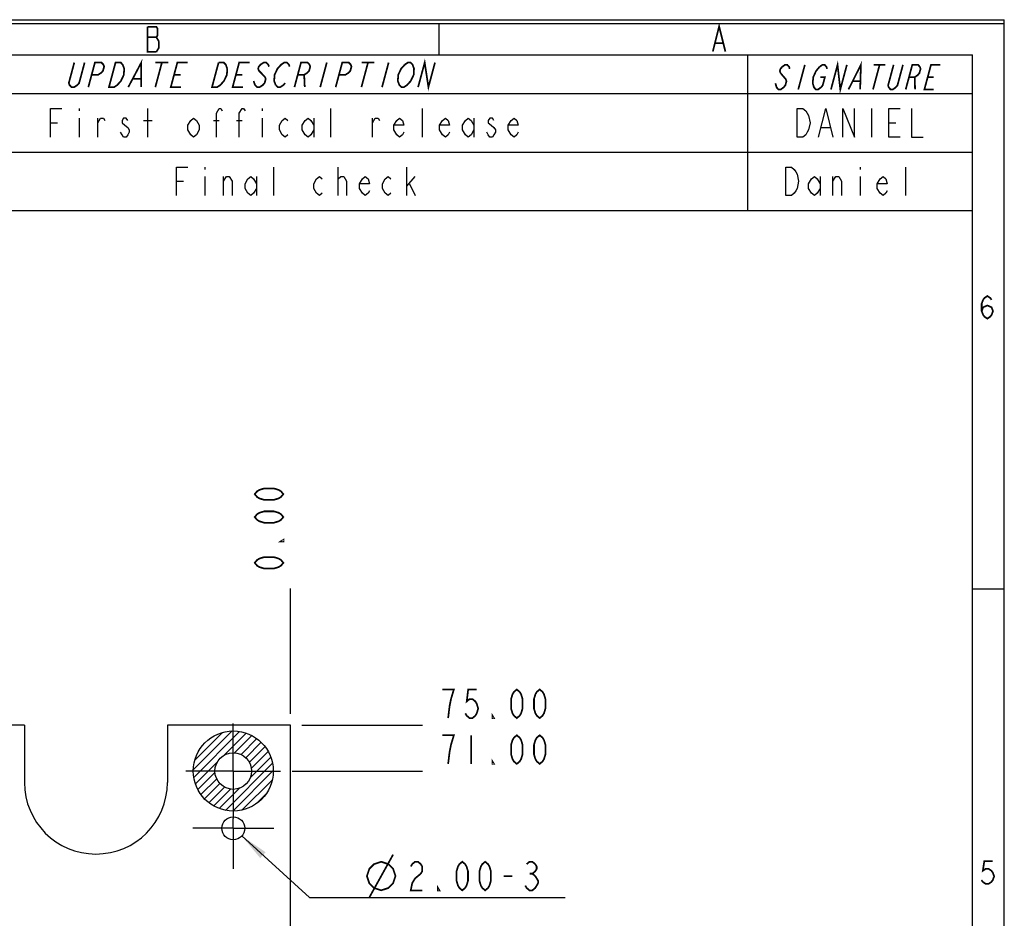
# Model space of a CAD drawing. Header units: millimetres. Extents: x 0 to 420, y 0 to 297.
# Tile 13 of 13: x 334 to 420, y 218 to 297. Entities that reach past the tile are written whole.
import ezdxf

# ---------------------------------------------------------------- set-up
doc = ezdxf.new("R2010")
doc.units = ezdxf.units.MM
doc.header["$LTSCALE"] = 23.1
doc.linetypes.add('CENTER', pattern=[0.6, 0.375, -0.075, 0.075, -0.075])
doc.layers.get('0').update_dxf_attribs({"linetype": 'CONTINUOUS'})
doc.layers.add('02___PRT_ALL_AXES', color=7, linetype='CONTINUOUS')
doc.styles.get("Standard").update_dxf_attribs({"font": 'txt', "width": 0.8})
doc.dimstyles.new('DIMSTYLE_1', dxfattribs={"dimtxt": 2.5, "dimasz": 2.5, "dimexe": 1, "dimexo": 1, "dimtad": 0, "dimtih": 1, "dimtoh": 1, "dimzin": 0, "dimdsep": 46, "dimtxsty": 'STANDARD', "dimblk": '_FILLED', "dimblk1": '_FILLED', "dimblk2": '_FILLED', "dimcen": 0.09, "dimadec": 0, "dimazin": 0, "dimtp": 0.01, "dimtm": 0.01, "dimtfac": 1, "dimtofl": 0, "dimtmove": 0, "dimatfit": 3, "dimldrblk": '_FILLED', "dimfxl": 1, "dimtolj": 1, "dimtzin": 0, "dimarcsym": 0})
doc.dimstyles.new('DIMSTYLE_3', dxfattribs={"dimtxt": 2.5, "dimasz": 2.5, "dimexe": 1, "dimexo": 1, "dimtad": 1, "dimzin": 0, "dimdsep": 46, "dimtxsty": 'STANDARD', "dimblk": '_FILLED', "dimblk1": '_FILLED', "dimblk2": '_FILLED', "dimcen": 0.09, "dimadec": 0, "dimazin": 0, "dimtp": 0.01, "dimtm": 0.01, "dimtfac": 1, "dimtmove": 0, "dimatfit": 2, "dimldrblk": '_FILLED', "dimfxl": 1, "dimtolj": 1, "dimtzin": 0, "dimarcsym": 0})

# ---------------------------------------------------------------- blocks, each defined once
blk = doc.blocks.new('*D0')
at = {"color": 2, "linetype": 'CONTINUOUS'}
blk.add_line((357.635, 236.353), (357.635, 247.296), dxfattribs=at)
blk = doc.blocks.new('_FILLED')
at = {"color": 0, "linetype": 'BYBLOCK'}
blk.add_solid([(0, 0), (-1, 0.14), (-1, -0.14)], dxfattribs=at)
blk = doc.blocks.new('*D1')
at = {"color": 2, "linetype": 'CONTINUOUS'}
blk.add_line((258.385, 236.353), (258.385, 247.296), dxfattribs=at)
blk = doc.blocks.new('*D2')
at = {"color": 2, "linetype": 'CONTINUOUS'}
blk.add_line((245.885, 236.353), (245.885, 247.296), dxfattribs=at)
blk = doc.blocks.new('*D3')
at = {"color": 2, "linetype": 'CONTINUOUS'}
blk.add_line((222.635, 236.353), (222.635, 247.296), dxfattribs=at)
blk = doc.blocks.new('*D12')
at = {"color": 2, "linetype": 'CONTINUOUS'}
blk.add_line((358.635, 235.353), (369.158, 235.353), dxfattribs=at)
blk = doc.blocks.new('*D13')
at = {"color": 2, "linetype": 'CONTINUOUS'}
blk.add_line((357.775, 231.353), (369.158, 231.353), dxfattribs=at)
blk = doc.blocks.new('*D23')
at = {"color": 2, "linetype": 'CONTINUOUS'}
for p, q in [((353.376, 225.682), (359.31, 220.303)), ((359.31, 220.303), (362.31, 220.303)), ((362.31, 220.303), (381.643, 220.303))]:
    blk.add_line(p, q, dxfattribs=at)
at = {"color": 2, "linetype": 'CONTINUOUS', "xscale": 2.5, "yscale": 2.5, "zscale": 2.5, "rotation": 137.8078082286}
blk.add_blockref('_FILLED', (353.376, 225.682), dxfattribs=at)
blk = doc.blocks.new('*D24')
at = {"color": 2, "linetype": 'CONTINUOUS'}
blk.add_line((332.965, 234.913), (332.965, 246.341), dxfattribs=at)
blk = doc.blocks.new('*D25')
at = {"color": 2, "linetype": 'CONTINUOUS'}
blk.add_line((277.975, 234.913), (277.975, 247.28), dxfattribs=at)

msp = doc.modelspace()

# ---------------------------------------------------------------- linework, layer by layer
at = {"color": 7, "linetype": 'CONTINUOUS', "true_color": 0xf5f5f5}
for p, q in [((0, 297), (420, 297)), ((420, 0), (420, 297)), ((0.038, 296.671), (419.978, 296.671)), ((370.592, 296.671), (370.592, 293.928)), ((419.978, 0.358), (419.978, 296.671)), ((2.782, 293.928), (417.234, 293.928)), ((397.574, 293.928), (397.574, 280.32)), ((417.234, 3.102), (417.234, 293.928)), ((248.092, 290.551), (417.234, 290.551)), ((339.165, 289.243), (339.165, 289.035)), ((345.165, 286.743), (345.165, 289.243)), ((355.165, 289.243), (355.165, 289.035)), ((361.165, 286.743), (361.165, 289.243)), ((369.165, 286.743), (369.165, 289.243)), ((408.404, 289.243), (408.404, 286.743)), ((339.165, 288.41), (339.165, 286.743)), ((340.79, 286.743), (340.79, 288.41)), ((344.79, 288.202), (345.54, 288.202)), ((350.915, 288.202), (351.415, 288.202)), ((352.915, 288.202), (353.415, 288.202)), ((355.165, 288.41), (355.165, 286.743)), ((359.665, 288.41), (359.665, 286.743)), ((364.79, 286.743), (364.79, 288.41)), ((373.665, 288.41), (373.665, 286.743)), ((336.665, 287.993), (337.29, 287.993)), ((404.029, 287.577), (404.779, 287.577)), ((409.904, 287.993), (410.529, 287.993)), ((248.092, 285.435), (417.234, 285.435)), ((407.404, 284.128), (407.404, 283.919)), ((411.404, 281.628), (411.404, 284.128)), ((403.904, 283.294), (403.904, 281.628)), ((405.029, 281.628), (405.029, 283.294)), ((407.404, 283.294), (407.404, 281.628)), ((248.092, 280.32), (417.234, 280.32)), ((417.234, 247.286), (419.978, 247.286))]:
    msp.add_line(p, q, dxfattribs=at)
at = {"color": 7, "linetype": 'CONTINUOUS', "true_color": 0xfffff2}
for p, q in [((350.165, 284.128), (350.165, 283.919)), ((356.165, 281.628), (356.165, 284.128)), ((361.79, 281.628), (361.79, 284.128)), ((367.79, 281.628), (367.79, 284.128)), ((350.165, 283.294), (350.165, 281.628)), ((351.79, 281.628), (351.79, 283.294)), ((354.665, 283.294), (354.665, 281.628)), ((367.79, 282.461), (368.54, 283.294)), ((347.665, 282.878), (348.29, 282.878)), ((368.04, 282.669), (368.54, 281.628))]:
    msp.add_line(p, q, dxfattribs=at)
at = {"color": 2, "linetype": 'CONTINUOUS'}
for p, q in [((349.137, 231.459), (352.53, 234.852)), ((349.18, 230.795), (353.194, 234.809)), ((349.264, 232.292), (351.696, 234.725)), ((351.826, 232.734), (353.76, 234.668)), ((352.749, 232.949), (354.256, 234.456)), ((353.311, 232.804), (354.692, 234.185)), ((353.732, 232.518), (355.076, 233.862)), ((354.04, 232.119), (355.409, 233.488)), ((354.137, 230.802), (355.914, 232.579)), ((354.218, 231.59), (355.69, 233.062)), ((349.321, 230.229), (351.255, 232.162)), ((351.961, 227.919), (356.07, 232.028)), ((349.533, 229.733), (351.039, 231.24)), ((349.803, 229.297), (351.185, 230.678)), ((352.603, 227.854), (356.135, 231.386)), ((353.393, 227.936), (356.052, 230.596)), ((350.127, 228.913), (351.47, 230.257)), ((350.501, 228.58), (351.87, 229.949)), ((350.927, 228.299), (352.399, 229.771)), ((351.41, 228.075), (353.187, 229.851)), ((354.667, 228.504), (355.485, 229.322))]:
    msp.add_line(p, q, dxfattribs=at)
at = {"color": 7, "linetype": 'CONTINUOUS'}
msp.add_line((357.635, 160.353), (357.635, 235.353), dxfattribs=at)
at = {"color": 7, "linetype": 'CONTINUOUS', "true_color": 0xf5f5f5, "const_width": 0.15}
for points in [[(345.149, 296.379), (345.149, 294.184), (345.917, 294.184)], [(346.136, 295.098), (345.917, 295.464), (346.027, 295.647), (346.027, 296.196), (345.917, 296.379), (345.149, 296.379)], [(394.534, 294.214), (395.083, 296.409), (395.632, 294.214)], [(345.149, 295.464), (345.917, 295.464)], [(345.917, 294.184), (346.136, 294.549), (346.136, 295.098)], [(394.754, 294.945), (395.412, 294.945)], [(343.461, 291.107), (344.6, 293.255), (344.587, 291.107)], [(368.784, 291.107), (369.36, 293.255), (369.685, 291.107), (370.26, 293.255)], [(404.855, 290.906), (405.431, 293.054), (405.671, 290.906), (406.247, 293.054)], [(406.385, 290.906), (407.471, 293.054), (407.406, 290.906)], [(339.648, 293.255), (339.168, 291.465), (339.007, 291.286), (338.734, 291.107), (338.509, 291.107), (338.332, 291.286), (338.267, 291.465), (338.747, 293.255)], [(339.972, 291.107), (340.548, 293.255), (341.111, 293.255), (341.288, 293.076), (341.352, 292.897), (341.256, 292.539), (341.096, 292.36), (340.823, 292.181), (340.26, 292.181)], [(342.349, 293.255), (342.799, 293.255), (342.976, 293.076), (343.041, 292.897), (343.105, 292.718), (343.074, 292.181), (342.817, 291.644), (342.657, 291.465), (342.496, 291.286), (342.223, 291.107), (341.773, 291.107), (342.349, 293.255)], [(346.4, 293.255), (345.825, 291.107)], [(345.838, 293.255), (346.963, 293.255)], [(348.076, 291.107), (347.175, 291.107), (347.751, 293.255), (348.651, 293.255)], [(352.109, 292.718), (352.078, 292.181), (351.821, 291.644), (351.661, 291.465), (351.5, 291.286), (351.227, 291.107), (350.777, 291.107), (351.352, 293.255)], [(351.352, 293.255), (351.803, 293.255), (351.98, 293.076), (352.109, 292.718)], [(353.478, 291.107), (352.577, 291.107), (353.153, 293.255), (354.054, 293.255)], [(355.758, 292.897), (355.694, 293.076), (355.517, 293.255), (355.292, 293.255), (355.019, 293.076), (354.858, 292.897), (354.81, 292.718), (354.875, 292.539)], [(354.875, 292.539), (355.406, 292.002)], [(356.339, 291.286), (356.21, 291.644), (356.242, 292.181), (356.498, 292.718), (356.659, 292.897), (356.819, 293.076), (357.092, 293.255), (357.317, 293.255), (357.495, 293.076), (357.559, 292.897)], [(357.98, 291.107), (358.555, 293.255), (359.118, 293.255), (359.295, 293.076), (359.36, 292.897), (359.264, 292.539), (359.103, 292.36), (358.83, 292.181), (358.268, 292.181)], [(360.806, 293.255), (360.231, 291.107)], [(361.581, 291.107), (362.157, 293.255), (362.72, 293.255), (362.897, 293.076), (362.961, 292.897), (362.865, 292.539), (362.705, 292.36), (362.432, 292.181), (361.869, 292.181)], [(364.408, 293.255), (363.832, 291.107)], [(363.845, 293.255), (364.971, 293.255)], [(366.209, 293.255), (365.633, 291.107)], [(367.98, 291.465), (367.819, 291.286), (367.546, 291.107), (367.321, 291.107), (367.144, 291.286), (367.079, 291.465), (367.015, 291.644), (367.046, 292.181), (367.303, 292.718), (367.624, 293.076)], [(367.624, 293.076), (367.897, 293.255), (368.122, 293.255), (368.299, 293.076), (368.364, 292.897), (368.428, 292.718), (368.397, 292.181), (368.14, 291.644), (367.98, 291.465)], [(401.253, 292.696), (401.199, 292.875), (401.043, 293.054), (400.839, 293.054), (400.587, 292.875), (400.437, 292.696), (400.389, 292.517), (400.443, 292.338)], [(402.574, 293.054), (401.998, 290.906)], [(403.918, 291.98), (404.326, 291.98), (404.134, 291.264), (403.984, 291.085), (403.732, 290.906), (403.528, 290.906), (403.372, 291.085), (403.318, 291.264), (403.264, 291.443), (403.306, 291.98), (403.552, 292.517), (403.852, 292.875)], [(403.852, 292.875), (404.104, 293.054), (404.308, 293.054), (404.464, 292.875), (404.518, 292.696)], [(409.104, 293.054), (408.528, 290.906)], [(408.594, 293.054), (409.614, 293.054)], [(411.144, 293.054), (410.665, 291.264), (410.515, 291.085), (410.263, 290.906), (410.059, 290.906), (409.902, 291.085), (409.848, 291.264), (410.328, 293.054)], [(411.385, 290.906), (411.961, 293.054), (412.471, 293.054), (412.627, 292.875), (412.681, 292.696), (412.585, 292.338), (412.435, 292.159), (412.183, 291.98), (411.673, 291.98)], [(413.834, 290.906), (413.018, 290.906), (413.593, 293.054), (414.41, 293.054)], [(343.878, 291.823), (344.553, 291.823)], [(347.463, 292.181), (348.026, 292.181)], [(352.865, 292.181), (353.428, 292.181)], [(355.406, 292.002), (355.471, 291.823), (355.375, 291.465), (355.214, 291.286), (354.941, 291.107), (354.716, 291.107), (354.539, 291.286), (354.474, 291.465), (354.41, 291.644)], [(358.83, 292.181), (358.88, 291.107)], [(400.443, 292.338), (400.911, 291.801), (400.965, 291.622), (400.869, 291.264), (400.719, 291.085), (400.467, 290.906), (400.263, 290.906), (400.107, 291.085), (400.053, 291.264), (399.999, 291.443)], [(406.781, 291.622), (407.393, 291.622)], [(412.183, 291.98), (412.201, 290.906)], [(413.305, 291.98), (413.816, 291.98)], [(357.175, 291.465), (357.015, 291.286), (356.742, 291.107), (356.517, 291.107), (356.339, 291.286)], [(418.024, 271.539), (418.148, 271.869), (418.518, 272.033), (418.889, 271.869), (419.012, 271.539), (418.889, 271.21), (418.765, 271.046), (418.518, 270.881), (418.271, 271.046), (418.148, 271.21), (418.024, 271.539), (418.024, 272.198), (418.148, 272.527), (418.271, 272.692), (418.518, 272.856), (418.765, 272.692), (418.889, 272.527)], [(418.991, 223.471), (418.25, 223.471), (418.127, 222.648), (418.373, 222.812), (418.62, 222.812), (418.867, 222.648), (418.991, 222.483), (419.114, 222.154), (418.991, 221.825), (418.867, 221.66), (418.62, 221.495), (418.373, 221.495), (418.127, 221.66), (418.003, 221.825)]]:
    msp.add_lwpolyline(points, dxfattribs=at)
at = {"color": 7, "linetype": 'CONTINUOUS', "true_color": 0xf5f5f5}
for points in [[(336.665, 286.743), (336.665, 289.243), (337.665, 289.243)], [(351.165, 286.743), (351.165, 288.827), (351.415, 289.243), (351.54, 289.243), (351.665, 289.035)], [(353.165, 286.743), (353.165, 288.827), (353.415, 289.243), (353.54, 289.243), (353.665, 289.035)], [(401.904, 289.243), (402.404, 289.243), (402.654, 289.035), (402.779, 288.827), (402.904, 288.618), (403.029, 287.993), (402.904, 287.368), (402.779, 287.16), (402.654, 286.952), (402.404, 286.743), (401.904, 286.743), (401.904, 289.243)], [(403.779, 286.743), (404.404, 289.243), (405.029, 286.743)], [(405.904, 286.743), (405.904, 289.243), (406.904, 286.743), (406.904, 289.243)], [(410.904, 286.743), (409.904, 286.743), (409.904, 289.243), (410.904, 289.243)], [(411.904, 289.243), (411.904, 286.743), (412.904, 286.743)], [(340.79, 287.993), (341.04, 288.41), (341.29, 288.41), (341.415, 288.202)], [(343.415, 288.202), (343.29, 288.41), (343.04, 288.41), (342.915, 288.202), (342.915, 287.993), (343.165, 287.785), (343.415, 287.577), (343.54, 287.368), (343.54, 287.16), (343.415, 286.952), (343.29, 286.743), (343.04, 286.743), (342.915, 286.952), (342.79, 287.16)], [(349.665, 287.368), (349.415, 286.952), (349.165, 286.743), (348.915, 286.952), (348.665, 287.368), (348.665, 287.785), (348.915, 288.202), (349.165, 288.41), (349.415, 288.202), (349.665, 287.785), (349.665, 287.368)], [(357.415, 286.952), (357.165, 286.743), (356.915, 286.952), (356.665, 287.368), (356.665, 287.785), (356.915, 288.202), (357.165, 288.41), (357.415, 288.202)], [(359.665, 287.368), (359.415, 286.952), (359.165, 286.743), (358.915, 286.952), (358.665, 287.368), (358.665, 287.785), (358.915, 288.202), (359.165, 288.41), (359.415, 288.202), (359.665, 287.785)], [(364.79, 287.993), (365.04, 288.41), (365.29, 288.41), (365.415, 288.202)], [(367.54, 287.16), (367.415, 286.952), (367.165, 286.743), (366.915, 286.952), (366.665, 287.368), (366.665, 287.785), (366.915, 288.202), (367.165, 288.41), (367.415, 288.202), (367.54, 287.785), (366.665, 287.785)], [(371.54, 287.16), (371.415, 286.952), (371.165, 286.743), (370.915, 286.952), (370.665, 287.368), (370.665, 287.785), (370.915, 288.202), (371.165, 288.41), (371.415, 288.202), (371.54, 287.785), (370.665, 287.785)], [(373.665, 287.368), (373.415, 286.952), (373.165, 286.743), (372.915, 286.952), (372.665, 287.368), (372.665, 287.785), (372.915, 288.202), (373.165, 288.41), (373.415, 288.202), (373.665, 287.785)], [(375.415, 288.202), (375.29, 288.41), (375.04, 288.41), (374.915, 288.202), (374.915, 287.993), (375.165, 287.785), (375.415, 287.577), (375.54, 287.368), (375.54, 287.16), (375.415, 286.952), (375.29, 286.743), (375.04, 286.743), (374.915, 286.952), (374.79, 287.16)], [(377.54, 287.16), (377.415, 286.952), (377.165, 286.743), (376.915, 286.952), (376.665, 287.368), (376.665, 287.785), (376.915, 288.202), (377.165, 288.41), (377.415, 288.202), (377.54, 287.785), (376.665, 287.785)], [(400.904, 284.128), (401.404, 284.128), (401.654, 283.919), (401.779, 283.711), (401.904, 283.503), (402.029, 282.878), (401.904, 282.253), (401.779, 282.044), (401.654, 281.836), (401.404, 281.628), (400.904, 281.628), (400.904, 284.128)], [(403.904, 282.253), (403.654, 281.836), (403.404, 281.628), (403.154, 281.836), (402.904, 282.253), (402.904, 282.669), (403.154, 283.086), (403.404, 283.294), (403.654, 283.086), (403.904, 282.669)], [(405.029, 282.878), (405.279, 283.294), (405.529, 283.294), (405.779, 282.878), (405.779, 281.628)], [(409.779, 282.044), (409.654, 281.836), (409.404, 281.628), (409.154, 281.836), (408.904, 282.253), (408.904, 282.669), (409.154, 283.086), (409.404, 283.294), (409.654, 283.086), (409.779, 282.669), (408.904, 282.669)]]:
    msp.add_lwpolyline(points, dxfattribs=at)
at = {"color": 7, "linetype": 'CONTINUOUS', "true_color": 0xfffff2}
for points in [[(347.665, 281.628), (347.665, 284.128), (348.665, 284.128)], [(351.79, 282.878), (352.04, 283.294), (352.29, 283.294), (352.54, 282.878), (352.54, 281.628)], [(354.665, 282.253), (354.415, 281.836), (354.165, 281.628), (353.915, 281.836), (353.665, 282.253), (353.665, 282.669), (353.915, 283.086), (354.165, 283.294), (354.415, 283.086), (354.665, 282.669)], [(360.415, 281.836), (360.165, 281.628), (359.915, 281.836), (359.665, 282.253), (359.665, 282.669), (359.915, 283.086), (360.165, 283.294), (360.415, 283.086)], [(361.79, 282.878), (361.79, 283.086), (362.04, 283.294), (362.165, 283.294), (362.29, 283.294), (362.54, 282.878), (362.54, 281.628)], [(364.54, 282.044), (364.415, 281.836), (364.165, 281.628), (363.915, 281.836), (363.665, 282.253), (363.665, 282.669), (363.915, 283.086), (364.165, 283.294), (364.415, 283.086), (364.54, 282.669), (363.665, 282.669)], [(366.415, 281.836), (366.165, 281.628), (365.915, 281.836), (365.665, 282.253), (365.665, 282.669), (365.915, 283.086), (366.165, 283.294), (366.415, 283.086)]]:
    msp.add_lwpolyline(points, dxfattribs=at)
at = {"color": 2, "linetype": 'CONTINUOUS', "const_width": 0.15}
for points in [[(357.01, 255.546), (356.802, 255.296), (356.594, 255.171), (356.177, 255.046), (355.344, 255.046), (354.927, 255.171), (354.719, 255.296), (354.51, 255.546), (354.719, 255.796), (354.927, 255.921), (355.344, 256.046), (356.177, 256.046), (356.594, 255.921), (356.802, 255.796), (357.01, 255.546)], [(357.01, 253.546), (356.802, 253.296), (356.594, 253.171), (356.177, 253.046), (355.344, 253.046), (354.927, 253.171), (354.719, 253.296), (354.51, 253.546), (354.719, 253.796), (354.927, 253.921), (355.344, 254.046), (356.177, 254.046), (356.594, 253.921), (356.802, 253.796), (357.01, 253.546)], [(357.01, 251.546), (357.01, 251.421), (356.802, 251.421), (357.01, 251.546)], [(357.01, 249.546), (356.802, 249.296), (356.594, 249.171), (356.177, 249.046), (355.344, 249.046), (354.927, 249.171), (354.719, 249.296), (354.51, 249.546), (354.719, 249.796), (354.927, 249.921), (355.344, 250.046), (356.177, 250.046), (356.594, 249.921), (356.802, 249.796), (357.01, 249.546)], [(371.658, 237.645), (371.908, 238.478), (370.908, 238.478)], [(373.908, 238.478), (373.158, 238.478), (373.033, 237.437), (373.283, 237.645), (373.533, 237.645), (373.783, 237.437), (373.908, 237.229), (374.033, 236.812), (373.908, 236.395), (373.783, 236.187), (373.533, 235.979), (373.283, 235.979), (373.033, 236.187), (372.908, 236.395)], [(377.408, 235.979), (377.158, 236.187), (377.033, 236.395), (376.908, 236.812), (376.908, 237.645), (377.033, 238.062), (377.158, 238.27), (377.408, 238.478), (377.658, 238.27), (377.783, 238.062), (377.908, 237.645), (377.908, 236.812), (377.783, 236.395), (377.658, 236.187), (377.408, 235.979)], [(379.408, 235.979), (379.158, 236.187), (379.033, 236.395), (378.908, 236.812), (378.908, 237.645), (379.033, 238.062), (379.158, 238.27), (379.408, 238.478), (379.658, 238.27), (379.783, 238.062), (379.908, 237.645), (379.908, 236.812), (379.783, 236.395), (379.658, 236.187), (379.408, 235.979)], [(371.408, 235.979), (371.533, 237.02), (371.658, 237.645)], [(375.408, 235.979), (375.283, 235.979), (375.283, 236.187), (375.408, 235.979)], [(371.658, 233.645), (371.908, 234.478), (370.908, 234.478)], [(373.408, 234.478), (373.408, 231.979)], [(377.408, 231.979), (377.158, 232.187), (377.033, 232.395), (376.908, 232.812), (376.908, 233.645), (377.033, 234.062), (377.158, 234.27), (377.408, 234.478), (377.658, 234.27), (377.783, 234.062), (377.908, 233.645), (377.908, 232.812), (377.783, 232.395), (377.658, 232.187), (377.408, 231.979)], [(379.408, 231.979), (379.158, 232.187), (379.033, 232.395), (378.908, 232.812), (378.908, 233.645), (379.033, 234.062), (379.158, 234.27), (379.408, 234.478), (379.658, 234.27), (379.783, 234.062), (379.908, 233.645), (379.908, 232.812), (379.783, 232.395), (379.658, 232.187), (379.408, 231.979)], [(371.408, 231.979), (371.533, 233.02), (371.658, 233.645)], [(375.408, 231.979), (375.283, 231.979), (375.283, 232.187), (375.408, 231.979)], [(364.518, 220.303), (366.602, 224.053)], [(364.31, 222.178), (364.518, 222.803), (364.935, 223.22), (365.56, 223.428), (366.185, 223.22), (366.602, 222.803), (366.81, 222.178), (366.602, 221.553), (366.185, 221.136), (365.56, 220.928), (364.935, 221.136), (364.518, 221.553), (364.31, 222.178)], [(368.143, 223.011), (368.268, 223.22), (368.518, 223.428), (368.768, 223.428), (369.018, 223.22), (369.143, 223.011), (369.143, 222.595), (369.018, 222.386)], [(372.643, 220.928), (372.393, 221.136), (372.268, 221.345), (372.143, 221.761), (372.143, 222.595), (372.268, 223.011), (372.393, 223.22), (372.643, 223.428), (372.893, 223.22), (373.018, 223.011), (373.143, 222.595), (373.143, 221.761), (373.018, 221.345), (372.893, 221.136), (372.643, 220.928)], [(374.643, 220.928), (374.393, 221.136), (374.268, 221.345), (374.143, 221.761), (374.143, 222.595), (374.268, 223.011), (374.393, 223.22), (374.643, 223.428), (374.893, 223.22), (375.018, 223.011), (375.143, 222.595), (375.143, 221.761), (375.018, 221.345), (374.893, 221.136), (374.643, 220.928)], [(378.268, 223.22), (378.518, 223.428), (378.768, 223.428), (379.018, 223.22), (379.143, 223.011), (379.143, 222.803), (379.018, 222.595), (378.768, 222.386), (379.018, 222.178)], [(369.018, 222.386), (368.518, 221.97), (368.268, 221.553), (368.143, 220.928), (369.143, 220.928)], [(376.268, 222.178), (377.018, 222.178)], [(378.518, 222.386), (378.768, 222.386)], [(379.018, 222.178), (379.268, 221.761), (379.268, 221.553)], [(370.643, 220.928), (370.518, 220.928), (370.518, 221.136), (370.643, 220.928)], [(379.268, 221.553), (379.018, 221.136), (378.768, 220.928), (378.518, 220.928), (378.268, 221.136), (378.143, 221.345)]]:
    msp.add_lwpolyline(points, dxfattribs=at)
at = {"color": 4, "linetype": 'CONTINUOUS'}
for radius in [3.5, 1.6]:
    msp.add_circle((352.635, 231.353), radius, dxfattribs=at)
at = {"layer": '02___PRT_ALL_AXES', "color": 7, "linetype": 'CONTINUOUS'}
for p, q in [((334.385, 235.353), (258.385, 235.353)), ((334.385, 235.353), (334.385, 230.353)), ((357.635, 235.353), (346.885, 235.353)), ((346.885, 235.353), (346.885, 230.353))]:
    msp.add_line(p, q, dxfattribs=at)
at = {"layer": '02___PRT_ALL_AXES', "color": 7, "linetype": 'CENTER'}
for p, q in [((352.635, 231.353), (352.635, 235.493)), ((352.635, 231.353), (348.495, 231.353)), ((352.635, 231.353), (356.775, 231.353)), ((352.635, 231.353), (352.635, 227.213)), ((352.635, 226.353), (352.635, 227.213)), ((352.635, 226.353), (349.095, 226.353)), ((352.635, 226.353), (356.175, 226.353)), ((352.635, 226.353), (352.635, 222.813))]:
    msp.add_line(p, q, dxfattribs=at)
at = {"layer": '02___PRT_ALL_AXES', "color": 7, "linetype": 'CONTINUOUS'}
for centre, radius in [((352.635, 231.353), 1.6), ((352.635, 226.353), 1)]:
    msp.add_circle(centre, radius, dxfattribs=at)
msp.add_arc((340.635, 230.353), 6.25, 180, 360, dxfattribs=at)

# ---------------------------------------------------------------- dimensions: what is measured, and where the dimension line sits
at = {"color": 2, "linetype": 'CONTINUOUS'}
for feature_location, offset, dtype, origin, picture, middle in [((222.635, 236.353), (0, 10.943), 1, (357.635, 235.353), '*D3', (222.01, 248.546)), ((245.885, 236.353), (0, 10.943), 1, (357.635, 235.353), '*D2', (245.26, 248.546)), ((258.385, 236.353), (0, 10.943), 1, (357.635, 235.353), '*D1', (257.76, 248.546)), ((277.975, 234.913), (0, 12.367), 1, (357.635, 233.913), '*D25', (277.35, 248.53)), ((357.635359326, 236.353499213), (0, 10.942672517), 1, (357.635359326, 235.353499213), '*D0', (357.010359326, 248.54617173)), ((332.965, 234.913), (0, 11.427), 1, (357.635, 233.913), '*D24', (332.34, 247.591)), ((358.635, 235.353), (10.523, 0), 0, (357.635, 160.353), '*D12', (370.408, 235.978)), ((357.775, 231.353), (11.383, 0), 0, (356.775, 160.353), '*D13', (370.408, 231.978))]:
    dim = msp.add_ordinate_dim(feature_location=feature_location, offset=offset, dtype=dtype, origin=origin, dimstyle='DIMSTYLE_1', override={"dimtad": 1, "dimtih": 0, "dimtoh": 0}, dxfattribs=at)
    dim.commit()
    dim.dimension.update_dxf_attribs({"geometry": picture, "text_midpoint": middle})
dim = msp.add_diameter_dim_2p(p1=(353.376, 225.682), p2=(351.894, 227.025), text='%%c<>-3', dimstyle='DIMSTYLE_3', override={"dimtih": 1, "dimtoh": 1, "dimpost": '<>'}, dxfattribs=at)
dim.commit()
dim.dimension.update_dxf_attribs({"geometry": '*D23', "text_midpoint": (364.31, 220.928), "dimtype": 163})

doc.saveas('drawing.dxf')
